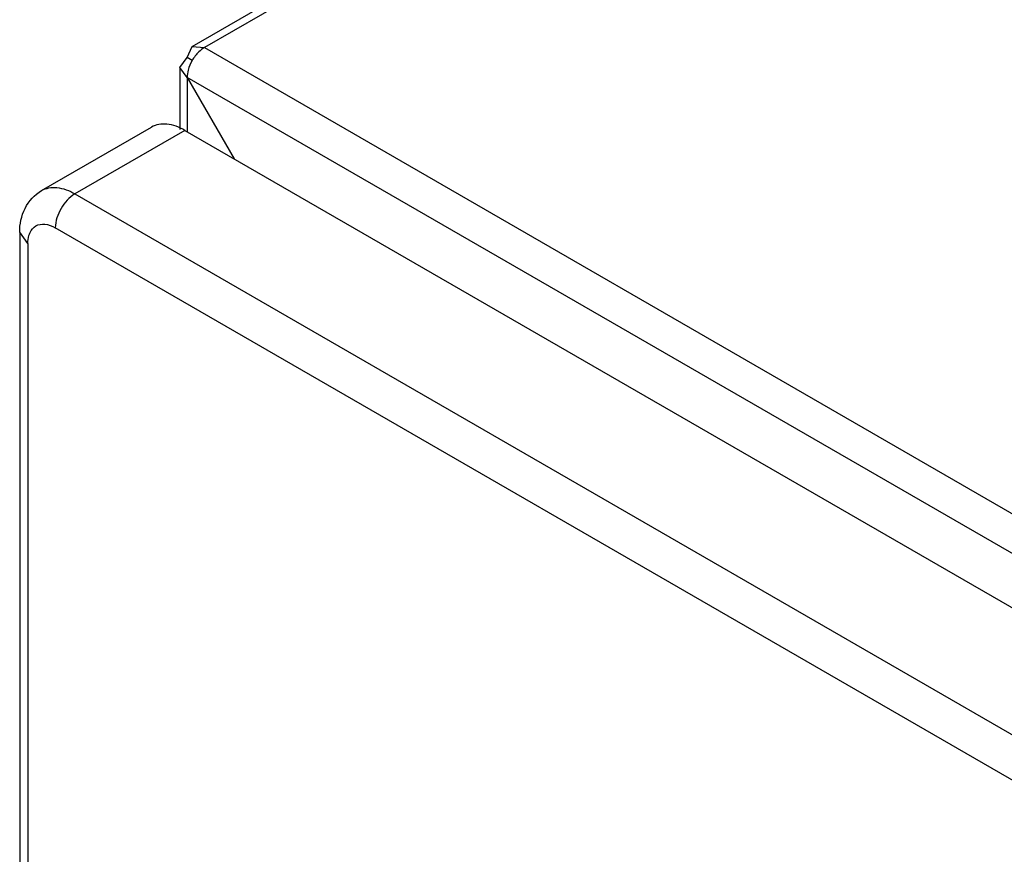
# Model space of a CAD drawing. Header units: millimetres. Extents: x 105 to 634, y 79 to 951.
# Tile 10 of 13: x 105 to 193, y 786 to 861. Entities that reach past the tile are written whole.
import ezdxf

# ---------------------------------------------------------------- set-up
doc = ezdxf.new("R2010")
doc.units = ezdxf.units.MM
doc.header["$LTSCALE"] = 67.025737
doc.layers.add('PART', color=7, linetype='CONTINUOUS')
doc.layers.add('PART_1', color=7, linetype='CONTINUOUS')

msp = doc.modelspace()

# ---------------------------------------------------------------- linework, layer by layer
at = {"layer": 'PART', "color": 7, "linetype": 'Continuous'}
for p, q in [((106.56, 845.838), (116.46, 851.553)), ((119.46, 851.256), (109.56, 845.541)), ((119.46, 851.256), (461.418, 653.831)), ((109.56, 845.541), (451.519, 648.116)), ((104.585, 842.071), (104.585, 283.91)), ((105.318, 841.05), (104.585, 842.071)), ((449.751, 645.054), (107.793, 842.479)), ((105.318, 841.05), (105.318, 282.889))]:
    msp.add_line(p, q, dxfattribs=at)
for points, knots in [([(119.46, 851.256), (118.964, 851.543), (117.972, 851.955), (116.865, 851.787), (116.46, 851.553)], [0, 0, 0, 0, 0.550833, 1, 1, 1, 1]), ([(104.585, 842.071), (104.585, 842.808), (104.87, 844.31), (105.927, 845.472), (106.56, 845.838)], [0, 0, 0, 0, 0.502153, 1, 1, 1, 1]), ([(106.561, 845.838), (106.965, 846.071), (108.072, 846.239), (109.064, 845.827), (109.56, 845.541)], [0, 0, 0, 0, 0.449177, 1, 1, 1, 1]), ([(109.56, 845.541), (109.036, 845.238), (108.207, 844.281), (107.793, 843.085), (107.793, 842.479)], [0, 0, 0, 0, 0.499998, 1, 1, 1, 1]), ([(105.411, 841.772), (105.438, 841.869), (105.561, 842.213), (105.813, 842.52), (106.043, 842.652)], [0, 0, 0, 0, 0.275499, 1, 1, 1, 1]), ([(106.043, 842.652), (106.279, 842.789), (106.925, 842.886), (107.503, 842.646), (107.793, 842.479)], [0, 0, 0, 0, 0.44921, 1, 1, 1, 1])]:
    msp.add_open_spline(points, degree=3, knots=knots, dxfattribs=at)
msp.add_open_spline([(105.318, 841.05), (105.318, 841.293), (105.345, 841.538), (105.411, 841.772)], degree=3, dxfattribs=at)
at = {"layer": 'PART_1', "color": 7, "linetype": 'Continuous'}
for p, q in [((120.128, 858.836), (280.257, 951.286)), ((281.357, 951.177), (121.228, 858.727)), ((119.672, 857.829), (120.128, 858.836)), ((120.128, 858.836), (121.228, 858.727)), ((121.228, 858.727), (471.671, 656.403)), ((119.028, 856.931), (119.672, 857.829)), ((120.128, 857.566), (119.672, 857.829)), ((119.028, 856.931), (119.028, 851.343)), ((119.672, 856.033), (119.028, 856.931)), ((119.672, 856.033), (119.672, 851.134)), ((119.672, 856.033), (123.914, 848.684)), ((470.115, 653.709), (119.672, 856.033))]:
    msp.add_line(p, q, dxfattribs=at)
for points in [[(120.724, 858.34), (120.491, 858.113), (120.29, 857.848), (120.128, 857.566)], [(121.228, 858.727), (121.044, 858.621), (120.876, 858.487), (120.724, 858.34)], [(120.128, 857.566), (119.971, 857.294), (119.845, 857), (119.765, 856.697)], [(119.765, 856.697), (119.707, 856.481), (119.672, 856.256), (119.672, 856.033)]]:
    msp.add_open_spline(points, degree=3, dxfattribs=at)

doc.saveas('drawing.dxf')
